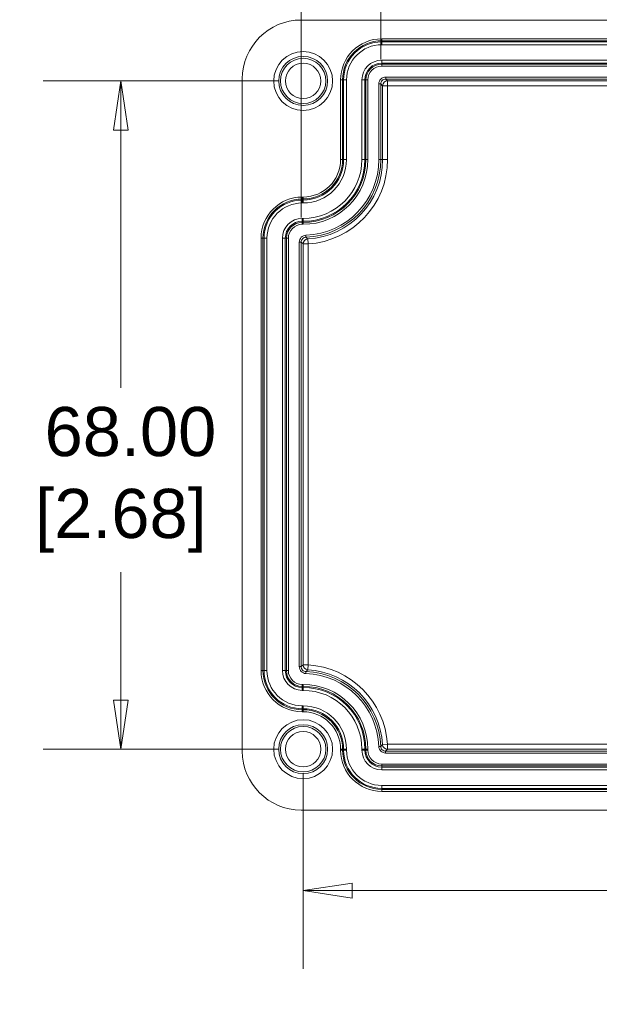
# Model space of a CAD drawing. Header units: millimetres. Extents: x 15 to 684, y 15 to 525.
# Tile 26 of 42: x 249 to 308, y 211 to 311. Entities that reach past the tile are written whole.
import ezdxf

# ---------------------------------------------------------------- set-up
doc = ezdxf.new("R2010")
doc.units = ezdxf.units.MM
doc.header["$LTSCALE"] = 2.5
for name, color, linetype, lineweight in [('Dimension (ANSI)', 7, 'Continuous', 9), ('Visible (ANSI)', 7, 'Continuous', 9), ('Visible Narrow (ANSI)', 7, 'Continuous', 9)]:
    doc.layers.add(name, color=color, linetype=linetype, lineweight=lineweight)
doc.styles.add('Note Text (ANSI)', font='arial.ttf')
doc.dimstyles.new('Default - mm (ANSI)', dxfattribs={"dimscale": 2.5, "dimtxt": 2, "dimasz": 2, "dimexe": 3.175, "dimexo": 1, "dimgap": 0.8, "dimtad": 0, "dimtih": 1, "dimtoh": 1, "dimrnd": 1e-08, "dimzin": 4, "dimdsep": 46, "dimtxsty": 'Note Text (ANSI)', "dimblk": 'Filled-1', "dimcen": 0.09, "dimdle": 10, "dimclrd": 256, "dimclre": 256, "dimclrt": 256, "dimadec": 1, "dimazin": 0, "dimtfac": 1.524, "dimtofl": 0, "dimtmove": 0, "dimatfit": 3, "dimfxl": 0, "dimtolj": 1, "dimtzin": 0, "dimlwd": -1, "dimlwe": -1, "dimarcsym": 0})

# ---------------------------------------------------------------- blocks, each defined once
blk = doc.blocks.new('Filled-1')
at = {"color": 0}
for p, q in [((0, 0), (-1, 0.15)), ((-1, 0.15), (-1, -0.15)), ((-1, 0), (0, 0)), ((-1, -0.15), (0, 0))]:
    blk.add_line(p, q, dxfattribs=at)
at = {"color": 0, "flags": 128}
blk.add_lwpolyline([(-1, -0.15), (0, 0), (-1, 0.15), (-1, -0.15)], dxfattribs=at)
at = {"color": 0}
blk.add_solid([(-1, -0.15), (0, 0), (-1, 0.15), (-1, -0.15)], dxfattribs=at)
blk = doc.blocks.new('*D20')
at = {"layer": 'Defpoints', "color": 0, "transparency": 16777216}
for p in [(277.38, 237.05), (390.38, 237.05), (390.38, 222.65)]:
    blk.add_point(p, dxfattribs=at)
at = {"layer": 'Dimension (ANSI)', "transparency": 16777216}
for p, q in [((277.38, 234.55), (277.38, 214.71)), ((390.38, 234.55), (390.38, 214.71)), ((282.38, 222.65), (320.39, 222.65)), ((385.38, 222.65), (347.36, 222.65))]:
    blk.add_line(p, q, dxfattribs=at)
at = {"layer": 'Dimension (ANSI)', "transparency": 16777216, "xscale": 5, "yscale": 5, "zscale": 5, "rotation": 180}
blk.add_blockref('Filled-1', (277.38, 222.65), dxfattribs=at)
at = {"layer": 'Dimension (ANSI)', "transparency": 16777216, "xscale": 5, "yscale": 5, "zscale": 5}
blk.add_blockref('Filled-1', (390.38, 222.65), dxfattribs=at)
at = {"layer": 'Dimension (ANSI)', "transparency": 16777216, "insert": (333.88, 222.65), "char_height": 5, "attachment_point": 5, "style": 'Note Text (ANSI)'}
blk.add_mtext('\\A1; 113.00\\P[4.45]', dxfattribs=at)
blk = doc.blocks.new('*D21')
at = {"layer": 'Defpoints', "color": 0, "transparency": 16777216}
for p in [(258.82, 305.05), (277.38, 305.05), (277.38, 237.05)]:
    blk.add_point(p, dxfattribs=at)
at = {"layer": 'Dimension (ANSI)', "transparency": 16777216}
for p, q in [((274.88, 305.05), (250.89, 305.05)), ((258.82, 300.05), (258.82, 273.83)), ((258.82, 242.05), (258.82, 255.07)), ((274.88, 237.05), (250.89, 237.05))]:
    blk.add_line(p, q, dxfattribs=at)
at = {"layer": 'Dimension (ANSI)', "transparency": 16777216, "xscale": 5, "yscale": 5, "zscale": 5}
for p, rotation in [((258.82, 305.05), 90), ((258.82, 237.05), 270)]:
    blk.add_blockref('Filled-1', p, dxfattribs=dict(at, rotation=rotation))
at = {"layer": 'Dimension (ANSI)', "transparency": 16777216, "insert": (258.82, 264.45), "char_height": 5, "attachment_point": 5, "style": 'Note Text (ANSI)'}
blk.add_mtext('\\A1; 68.00\\P[2.68]', dxfattribs=at)
blk = doc.blocks.new('*D22')
at = {"layer": 'Defpoints', "color": 0, "transparency": 16777216}
for p in [(382.48, 320.55), (285.28, 304.74), (382.48, 304.76)]:
    blk.add_point(p, dxfattribs=at)
at = {"layer": 'Dimension (ANSI)', "transparency": 16777216}
for p, q in [((285.28, 307.24), (285.28, 328.48)), ((382.48, 307.26), (382.48, 328.48)), ((290.28, 320.55), (338.63, 320.55)), ((377.48, 320.55), (361.71, 320.55))]:
    blk.add_line(p, q, dxfattribs=at)
at = {"layer": 'Dimension (ANSI)', "transparency": 16777216, "xscale": 5, "yscale": 5, "zscale": 5, "rotation": 180}
blk.add_blockref('Filled-1', (285.28, 320.55), dxfattribs=at)
at = {"layer": 'Dimension (ANSI)', "transparency": 16777216, "xscale": 5, "yscale": 5, "zscale": 5}
blk.add_blockref('Filled-1', (382.48, 320.55), dxfattribs=at)
at = {"layer": 'Dimension (ANSI)', "transparency": 16777216, "insert": (350.17, 320.55), "char_height": 5, "attachment_point": 5, "style": 'Note Text (ANSI)'}
blk.add_mtext('\\A1; 97.20\\P[3.83]', dxfattribs=at)
blk = doc.blocks.new('*D24')
at = {"layer": 'Defpoints', "color": 0, "transparency": 16777216}
for p in [(277.18, 331.94), (390.58, 296.65), (277.18, 288.65)]:
    blk.add_point(p, dxfattribs=at)
at = {"layer": 'Dimension (ANSI)', "transparency": 16777216}
for p, q in [((277.18, 291.15), (277.18, 339.88)), ((390.58, 299.15), (390.58, 339.88)), ((282.18, 331.94), (310.03, 331.94)), ((385.58, 331.94), (337.03, 331.94))]:
    blk.add_line(p, q, dxfattribs=at)
at = {"layer": 'Dimension (ANSI)', "transparency": 16777216, "xscale": 5, "yscale": 5, "zscale": 5, "rotation": 180}
blk.add_blockref('Filled-1', (277.18, 331.94), dxfattribs=at)
at = {"layer": 'Dimension (ANSI)', "transparency": 16777216, "xscale": 5, "yscale": 5, "zscale": 5}
blk.add_blockref('Filled-1', (390.58, 331.94), dxfattribs=at)
at = {"layer": 'Dimension (ANSI)', "transparency": 16777216, "insert": (323.53, 331.94), "char_height": 5, "attachment_point": 5, "style": 'Note Text (ANSI)'}
blk.add_mtext('\\A1; 113.39\\P[4.46]', dxfattribs=at)

msp = doc.modelspace()

# ---------------------------------------------------------------- linework, layer by layer
at = {"layer": 'Visible (ANSI)'}
for p, q in [((277.1773, 311.2467), (390.5814, 311.2467)), ((271.1793, 236.8446), (271.1793, 305.2487)), ((390.5814, 230.8467), (277.1773, 230.8467))]:
    msp.add_line(p, q, dxfattribs=at)
for centre, radius in [((277.3793, 305.0467), 3), ((277.3793, 305.0467), 2.4911), ((277.3793, 305.0467), 2.3062), ((277.3793, 305.0467), 1.8), ((277.3793, 237.0467), 3), ((277.3793, 237.0467), 2.4911), ((277.3793, 237.0467), 2.3062), ((277.3793, 237.0467), 1.8)]:
    msp.add_circle(centre, radius, dxfattribs=at)
for centre, major_axis, start_param, end_param in [((277.1814, 305.2446), (4.2455, -4.2455), 2.35653711, 3.9266482), ((277.1814, 236.8487), (-4.2455, -4.2455), 5.49812976, 7.06824085)]:
    msp.add_ellipse(centre, major_axis=major_axis, ratio=0.999315, start_param=start_param, end_param=end_param, dxfattribs=at)
at = {"layer": 'Visible Narrow (ANSI)'}
for p, q in [((285.3793, 309.3365), (382.3793, 309.3365)), ((285.3793, 309.1367), (285.3793, 309.3365)), ((285.3793, 309.0306), (285.3793, 309.1367)), ((382.3793, 309.1367), (285.3793, 309.1367)), ((285.3793, 309.0306), (382.3793, 309.0306)), ((285.3793, 308.731), (285.3793, 309.0306)), ((382.3793, 308.731), (285.3793, 308.731)), ((285.3793, 307.1624), (382.3793, 307.1624)), ((285.3793, 306.8628), (285.3793, 307.1624)), ((285.3793, 306.8628), (285.3793, 306.7566)), ((382.3793, 306.8628), (285.3793, 306.8628)), ((285.3793, 306.7566), (382.3793, 306.7566)), ((285.3793, 306.7566), (285.3793, 306.5569)), ((382.3793, 306.5569), (285.3793, 306.5569)), ((281.1895, 297.0467), (281.1895, 305.1467)), ((281.3892, 305.1467), (281.1895, 305.1467)), ((281.4954, 305.1467), (281.3892, 305.1467)), ((281.3892, 305.1467), (281.3892, 297.0467)), ((281.4954, 297.0467), (281.4954, 305.1467)), ((281.795, 305.1467), (281.4954, 305.1467)), ((281.795, 305.1467), (281.795, 297.0467)), ((283.3636, 297.0467), (283.3636, 305.1467)), ((283.6632, 305.1467), (283.3636, 305.1467)), ((283.6632, 305.1467), (283.7694, 305.1467)), ((283.6632, 305.1467), (283.6632, 297.0467)), ((283.7694, 297.0467), (283.7694, 305.1467)), ((283.7694, 305.1467), (283.9691, 305.1467)), ((283.9691, 305.1467), (283.9691, 297.0467)), ((285.0828, 297.0467), (285.0828, 304.7433)), ((285.2827, 304.7433), (285.0828, 304.7433)), ((285.4732, 304.5529), (285.2827, 304.7433)), ((285.2827, 304.7433), (285.2827, 297.0467)), ((285.7827, 305.4432), (381.9814, 305.4432)), ((285.7827, 305.2433), (285.7827, 305.4432)), ((381.9814, 305.2433), (285.7827, 305.2433)), ((285.7827, 305.2433), (285.9731, 305.0528)), ((285.9731, 305.0528), (381.7997, 305.0528)), ((285.9731, 304.5529), (285.9731, 305.0528)), ((285.4732, 297.0467), (285.4732, 304.5529)), ((285.9731, 304.5529), (285.4732, 304.5529)), ((381.7997, 304.5529), (285.9731, 304.5529)), ((285.9731, 304.5529), (285.9731, 297.0467)), ((281.1895, 297.0467), (281.3892, 297.0467)), ((281.4954, 297.0467), (281.3892, 297.0467)), ((281.4954, 297.0467), (281.795, 297.0467)), ((283.6632, 297.0467), (283.3636, 297.0467)), ((283.6632, 297.0467), (283.7694, 297.0467)), ((283.9691, 297.0467), (283.7694, 297.0467)), ((285.2827, 297.0467), (285.0828, 297.0467)), ((285.4732, 297.0467), (285.2827, 297.0467)), ((285.9731, 297.0467), (285.4732, 297.0467)), ((277.2793, 293.2365), (277.3793, 293.2365)), ((277.2793, 293.2365), (277.2793, 293.0367)), ((277.2793, 292.9306), (277.2793, 293.0367)), ((277.3793, 293.0367), (277.2793, 293.0367)), ((277.2793, 292.9306), (277.3793, 292.9306)), ((277.2793, 292.9306), (277.2793, 292.631)), ((277.3793, 292.631), (277.2793, 292.631)), ((277.3793, 293.2365), (277.3793, 293.0367)), ((277.3793, 292.9306), (277.3793, 293.0367)), ((277.3793, 292.9306), (277.3793, 292.631)), ((277.2793, 291.0624), (277.3793, 291.0624)), ((277.2793, 291.0624), (277.2793, 290.7628)), ((277.2793, 290.7628), (277.2793, 290.6566)), ((277.3793, 290.7628), (277.2793, 290.7628)), ((277.2793, 290.6566), (277.3793, 290.6566)), ((277.2793, 290.4569), (277.2793, 290.6566)), ((277.3793, 290.7628), (277.3793, 291.0624)), ((277.3793, 290.7628), (277.3793, 290.6566)), ((277.3793, 290.4569), (277.3793, 290.6566)), ((277.3793, 290.4569), (277.2793, 290.4569)), ((273.0895, 245.0467), (273.0895, 289.0467)), ((273.0895, 289.0467), (273.2892, 289.0467)), ((273.3954, 289.0467), (273.2892, 289.0467)), ((273.2892, 289.0467), (273.2892, 245.0467)), ((273.3954, 245.0467), (273.3954, 289.0467)), ((273.3954, 289.0467), (273.695, 289.0467)), ((273.695, 289.0467), (273.695, 245.0467)), ((275.2636, 245.0467), (275.2636, 289.0467)), ((275.2636, 289.0467), (275.5632, 289.0467)), ((275.5632, 289.0467), (275.6694, 289.0467)), ((275.5632, 289.0467), (275.5632, 245.0467)), ((275.6694, 245.0467), (275.6694, 289.0467)), ((275.8691, 289.0467), (275.6694, 289.0467)), ((275.8691, 289.0467), (275.8691, 245.0467)), ((276.9828, 245.4446), (276.9828, 288.6488)), ((277.1827, 288.6488), (276.9828, 288.6488)), ((277.1827, 288.6488), (277.1827, 245.4446)), ((277.6646, 289.1484), (277.6574, 289.3482)), ((277.8731, 288.4671), (277.8444, 288.9662)), ((277.3732, 245.6263), (277.3732, 288.4671)), ((277.8731, 288.4671), (277.3732, 288.4671)), ((277.8731, 288.4671), (277.8731, 245.6263)), ((277.8731, 245.6263), (277.3732, 245.6263)), ((277.8444, 245.1272), (277.8731, 245.6263)), ((273.0895, 245.0467), (273.2892, 245.0467)), ((273.3954, 245.0467), (273.2892, 245.0467)), ((273.3954, 245.0467), (273.695, 245.0467)), ((275.2636, 245.0467), (275.5632, 245.0467)), ((275.5632, 245.0467), (275.6694, 245.0467)), ((275.8691, 245.0467), (275.6694, 245.0467)), ((277.1827, 245.4446), (276.9828, 245.4446)), ((277.6646, 244.945), (277.6574, 244.7451)), ((277.2793, 243.6365), (277.3793, 243.6365)), ((277.2793, 243.6365), (277.2793, 243.4367)), ((277.3793, 243.6365), (277.3793, 243.4367)), ((277.3793, 243.4367), (277.2793, 243.4367)), ((277.2793, 243.3306), (277.2793, 243.4367)), ((277.2793, 243.3306), (277.3793, 243.3306)), ((277.2793, 243.031), (277.2793, 243.3306)), ((277.3793, 243.031), (277.2793, 243.031)), ((277.3793, 243.3306), (277.3793, 243.4367)), ((277.3793, 243.031), (277.3793, 243.3306)), ((277.2793, 241.4624), (277.3793, 241.4624)), ((277.2793, 241.1628), (277.2793, 241.4624)), ((277.2793, 241.1628), (277.2793, 241.0566)), ((277.3793, 241.1628), (277.2793, 241.1628)), ((277.2793, 241.0566), (277.3793, 241.0566)), ((277.2793, 240.8569), (277.2793, 241.0566)), ((277.3793, 240.8569), (277.2793, 240.8569)), ((277.3793, 241.1628), (277.3793, 241.4624)), ((277.3793, 241.1628), (277.3793, 241.0566)), ((277.3793, 240.8569), (277.3793, 241.0566)), ((285.4598, 237.5118), (285.9589, 237.5405)), ((285.9589, 237.5405), (381.7855, 237.5405)), ((285.9589, 237.0406), (285.9589, 237.5405)), ((281.1895, 236.9467), (281.1895, 237.0467)), ((281.1895, 237.0467), (281.3892, 237.0467)), ((281.1895, 236.9467), (281.3892, 236.9467)), ((281.4954, 237.0467), (281.3892, 237.0467)), ((281.3892, 237.0467), (281.3892, 236.9467)), ((281.4954, 236.9467), (281.3892, 236.9467)), ((281.4954, 236.9467), (281.4954, 237.0467)), ((281.4954, 237.0467), (281.795, 237.0467)), ((281.4954, 236.9467), (281.795, 236.9467)), ((281.795, 237.0467), (281.795, 236.9467)), ((283.3636, 236.9467), (283.3636, 237.0467)), ((283.3636, 237.0467), (283.6632, 237.0467)), ((283.3636, 236.9467), (283.6632, 236.9467)), ((283.6632, 237.0467), (283.7694, 237.0467)), ((283.6632, 237.0467), (283.6632, 236.9467)), ((283.6632, 236.9467), (283.7694, 236.9467)), ((283.7694, 236.9467), (283.7694, 237.0467)), ((283.9691, 237.0467), (283.7694, 237.0467)), ((283.9691, 236.9467), (283.7694, 236.9467)), ((283.9691, 237.0467), (283.9691, 236.9467)), ((285.2776, 237.332), (285.0777, 237.3248)), ((285.7772, 236.8501), (381.976, 236.8501)), ((285.7772, 236.6501), (285.7772, 236.8501)), ((381.976, 236.6501), (285.7772, 236.6501)), ((381.7855, 237.0406), (285.9589, 237.0406)), ((285.3793, 235.5365), (382.3793, 235.5365)), ((285.3793, 235.5365), (285.3793, 235.3367)), ((382.3793, 235.3367), (285.3793, 235.3367)), ((285.3793, 235.2306), (285.3793, 235.3367)), ((285.3793, 235.2306), (382.3793, 235.2306)), ((285.3793, 234.931), (285.3793, 235.2306)), ((382.3793, 234.931), (285.3793, 234.931)), ((285.3793, 233.3624), (382.3793, 233.3624)), ((285.3793, 233.0628), (285.3793, 233.3624)), ((285.3793, 233.0628), (285.3793, 232.9566)), ((382.3793, 233.0628), (285.3793, 233.0628)), ((285.3793, 232.9566), (382.3793, 232.9566)), ((285.3793, 232.7569), (285.3793, 232.9566)), ((382.3793, 232.7569), (285.3793, 232.7569))]:
    msp.add_line(p, q, dxfattribs=at)
for centre, radius, start, end in [((285.3793, 305.1467), 4.1898, 90, 180), ((285.3793, 305.1467), 3.9901, 90, 180), ((285.3793, 305.1467), 3.8839, 90, 180), ((285.3793, 305.1467), 3.5843, 90, 180), ((285.3793, 305.1467), 2.0157, 90, 180), ((285.3793, 305.1467), 1.7161, 90, 180), ((285.3793, 305.1467), 1.6099, 90, 180), ((285.3793, 305.1467), 1.4102, 90, 180), ((277.3793, 297.0467), 3.8102, 270, 0), ((277.3793, 297.0467), 4.0099, 270, 0), ((277.3793, 297.0467), 4.1161, 270, 0), ((277.3793, 297.0467), 4.4157, 270, 0), ((277.3793, 297.0467), 5.9843, 270, 0), ((277.3793, 297.0467), 6.3901, 270, 0), ((277.3793, 297.0467), 6.2839, 270, 0), ((277.3793, 297.0467), 6.5898, 270, 0), ((277.3793, 297.0467), 7.7035, 272.068778, 0), ((277.3793, 297.0467), 7.9034, 272.068778, 0), ((277.3793, 297.0467), 8.0939, 273.294204, 0), ((277.3793, 297.0467), 8.5938, 273.294204, 0), ((277.2793, 289.0467), 4.1898, 90, 180), ((277.2793, 289.0467), 3.9901, 90, 180), ((277.2793, 289.0467), 3.8839, 90, 180), ((277.2793, 289.0467), 3.5843, 90, 180), ((277.2793, 289.0467), 2.0157, 90, 180), ((277.2793, 289.0467), 1.7161, 90, 180), ((277.2793, 289.0467), 1.6099, 90, 180), ((277.2793, 289.0467), 1.4102, 90, 180), ((277.3793, 237.0467), 8.5938, 3.294204, 86.705796), ((277.2793, 245.0467), 4.1898, 180, 270), ((277.2793, 245.0467), 3.9901, 180, 270), ((277.2793, 245.0467), 3.8839, 180, 270), ((277.2793, 245.0467), 3.5843, 180, 270), ((277.2793, 245.0467), 2.0157, 180, 270), ((277.2793, 245.0467), 1.7161, 180, 270), ((277.2793, 245.0467), 1.6099, 180, 270), ((277.2793, 245.0467), 1.4102, 180, 270), ((277.3793, 237.0467), 7.7035, 2.068778, 87.931222), ((277.3793, 237.0467), 7.9034, 2.068778, 87.931222), ((277.3793, 237.0467), 8.0939, 3.294204, 86.705796), ((277.3793, 237.0467), 6.5898, 0, 90), ((277.3793, 237.0467), 6.3901, 0, 90), ((277.3793, 237.0467), 6.2839, 0, 90), ((277.3793, 237.0467), 5.9843, 0, 90), ((277.3793, 237.0467), 4.4157, 0, 90), ((277.3793, 237.0467), 4.1161, 0, 90), ((277.3793, 237.0467), 4.0099, 0, 90), ((277.3793, 237.0467), 3.8102, 0, 90), ((285.3793, 236.9467), 4.1898, 180, 270), ((285.3793, 236.9467), 3.9901, 180, 270), ((285.3793, 236.9467), 3.8839, 180, 270), ((285.3793, 236.9467), 3.5843, 180, 270), ((285.3793, 236.9467), 2.0157, 180, 270), ((285.3793, 236.9467), 1.7161, 180, 270), ((285.3793, 236.9467), 1.6099, 180, 270), ((285.3793, 236.9467), 1.4102, 180, 270)]:
    msp.add_arc(centre, radius, start, end, dxfattribs=at)
for centre, major_axis, ratio, start_param, end_param in [((285.7825, 304.7435), (-0.3534, -0.3534), 0.99995134, 3.92672107, 5.49805689), ((285.9731, 304.5529), (0.3536, 0.3536), 0.99969546, 0.78555046, 2.3560422), ((277.8731, 288.4671), (0.3432, 0.3636), 0.999712, 0.8142893, 2.32730336), ((277.8731, 245.6263), (-0.3432, 0.3636), 0.999712, 0.8142893, 2.32730336), ((285.9589, 237.5405), (-0.3636, 0.3432), 0.999712, 0.8142893, 2.32730336)]:
    msp.add_ellipse(centre, major_axis=major_axis, ratio=ratio, start_param=start_param, end_param=end_param, dxfattribs=at)
for points, knots in [([(285.0828, 304.7433), (285.0828, 304.9271), (285.1582, 305.1087), (285.4173, 305.3678), (285.5989, 305.4432), (285.7827, 305.4432)], [2.35634678, 2.35634678, 2.35634678, 2.35634678, 3.14159265, 3.14159265, 3.92683852, 3.92683852, 3.92683852, 3.92683852]), ([(276.9828, 288.6488), (276.9828, 288.7391), (277.0007, 288.8274), (277.0343, 288.9105), (277.0678, 288.9936), (277.1168, 289.0703), (277.1787, 289.1345), (277.3027, 289.2631), (277.4769, 289.3417), (277.6574, 289.3482)], [0, 0, 0, 0, 0.00026704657, 0.00026704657, 0.00026704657, 0.00053409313, 0.00053409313, 0.00053409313, 0.00106818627, 0.00106818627, 0.00106818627, 0.00106818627]), ([(277.6646, 289.1484), (277.5357, 289.1438), (277.4112, 289.0876), (277.2342, 288.9039), (277.1827, 288.7778), (277.1827, 288.6488)], [0, 0, 0, 0, 0.000385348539, 0.000385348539, 0.000770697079, 0.000770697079, 0.000770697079, 0.000770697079]), ([(277.6574, 244.7451), (277.5672, 244.7484), (277.4795, 244.7695), (277.3977, 244.806), (277.3159, 244.8425), (277.2411, 244.8943), (277.1791, 244.9585), (277.0551, 245.087), (276.9828, 245.264), (276.9828, 245.4446)], [0, 0, 0, 0, 0.00026704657, 0.00026704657, 0.00026704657, 0.00053409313, 0.00053409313, 0.00053409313, 0.00106818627, 0.00106818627, 0.00106818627, 0.00106818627]), ([(277.1827, 245.4446), (277.1827, 245.3156), (277.2343, 245.1891), (277.4115, 245.0056), (277.5357, 244.9496), (277.6646, 244.945)], [0, 0, 0, 0, 0.000385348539, 0.000385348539, 0.000770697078, 0.000770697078, 0.000770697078, 0.000770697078]), ([(277.8444, 245.1272), (277.8416, 245.1244), (277.8388, 245.1216), (277.836, 245.1188), (277.814, 245.0967), (277.7921, 245.0746), (277.7701, 245.0524), (277.7349, 245.0168), (277.6997, 244.981), (277.6646, 244.945)], [0.0004914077, 0.0004914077, 0.0004914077, 0.0004914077, 0.001, 0.001, 0.001, 0.005, 0.005, 0.005, 0.0114066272, 0.0114066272, 0.0114066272, 0.0114066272]), ([(285.7772, 236.6501), (285.6869, 236.6501), (285.5986, 236.6681), (285.5155, 236.7016), (285.4324, 236.7352), (285.3557, 236.7842), (285.2915, 236.8461), (285.1629, 236.97), (285.0843, 237.1443), (285.0777, 237.3248)], [0, 0, 0, 0, 0.00026704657, 0.00026704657, 0.00026704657, 0.00053409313, 0.00053409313, 0.00053409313, 0.00106818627, 0.00106818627, 0.00106818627, 0.00106818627]), ([(285.2776, 237.332), (285.2822, 237.2031), (285.3384, 237.0786), (285.522, 236.9016), (285.6482, 236.8501), (285.7772, 236.8501)], [0, 0, 0, 0, 0.000385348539, 0.000385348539, 0.000770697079, 0.000770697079, 0.000770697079, 0.000770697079])]:
    msp.add_open_spline(points, degree=3, knots=knots, dxfattribs=at)
for points in [[(277.3732, 288.4671), (277.3097, 288.527), (277.2462, 288.5876), (277.1827, 288.6488)], [(277.6646, 289.1484), (277.7245, 289.087), (277.7844, 289.0263), (277.8444, 288.9662)], [(277.1827, 245.4446), (277.2462, 245.5058), (277.3097, 245.5664), (277.3732, 245.6263)], [(285.2776, 237.332), (285.339, 237.3918), (285.3997, 237.4518), (285.4598, 237.5118)], [(285.9589, 237.0406), (285.899, 236.9771), (285.8384, 236.9136), (285.7772, 236.8501)]]:
    msp.add_open_spline(points, degree=3, dxfattribs=at)

# ---------------------------------------------------------------- dimensions: what is measured, and where the dimension line sits
at = {"layer": 'Dimension (ANSI)'}
for base, p1, p2, angle, text, override, picture, middle in [((277.1827, 331.9445), (390.5759, 296.6488), (277.1827, 288.6488), 180, ' <>\\X[4.46]', {"dimgap": 0.8, "dimtih": 0, "dimtoh": 0, "dimdec": 2, "dimpost": '\\X', "dimtol": 0, "dimlim": 0, "dimtp": 0, "dimtm": 0, "dimtdec": 2, "dimatfit": 1}, '*D24', (323.5333, 331.9445)), ((382.481, 320.5466), (285.2827, 304.7433), (382.481, 304.7614), 180, ' <>\\X[3.83]', {"dimgap": 0.8, "dimtih": 0, "dimtoh": 0, "dimdec": 2, "dimpost": '\\X', "dimtol": 0, "dimlim": 0, "dimtp": 0, "dimtm": 0, "dimtdec": 2, "dimatfit": 1}, '*D22', (350.1699, 320.5466)), ((258.8233, 305.0467), (277.3793, 237.0467), (277.3793, 305.0467), 90, ' <>\\X[2.68]', {"dimgap": 0.8, "dimdec": 2, "dimpost": '\\X', "dimtol": 0, "dimlim": 0, "dimtp": 0, "dimtm": 0, "dimtdec": 2, "dimatfit": 1}, '*D21', (258.8233, 264.4484)), ((390.3793, 222.6484), (277.3793, 237.0467), (390.3793, 237.0467), 180, ' <>\\X[4.45]', {"dimgap": 0.8, "dimtih": 0, "dimtoh": 0, "dimdec": 2, "dimpost": '\\X', "dimtol": 0, "dimlim": 0, "dimtp": 0, "dimtm": 0, "dimtdec": 2, "dimatfit": 1}, '*D20', (333.8793, 222.6484))]:
    dim = msp.add_linear_dim(base=base, p1=p1, p2=p2, angle=angle, text=text, dimstyle='Default - mm (ANSI)', override=override, dxfattribs=at)
    dim.commit()
    dim.dimension.update_dxf_attribs({"geometry": picture, "text_midpoint": middle, "dimtype": 160})

doc.saveas('drawing.dxf')
